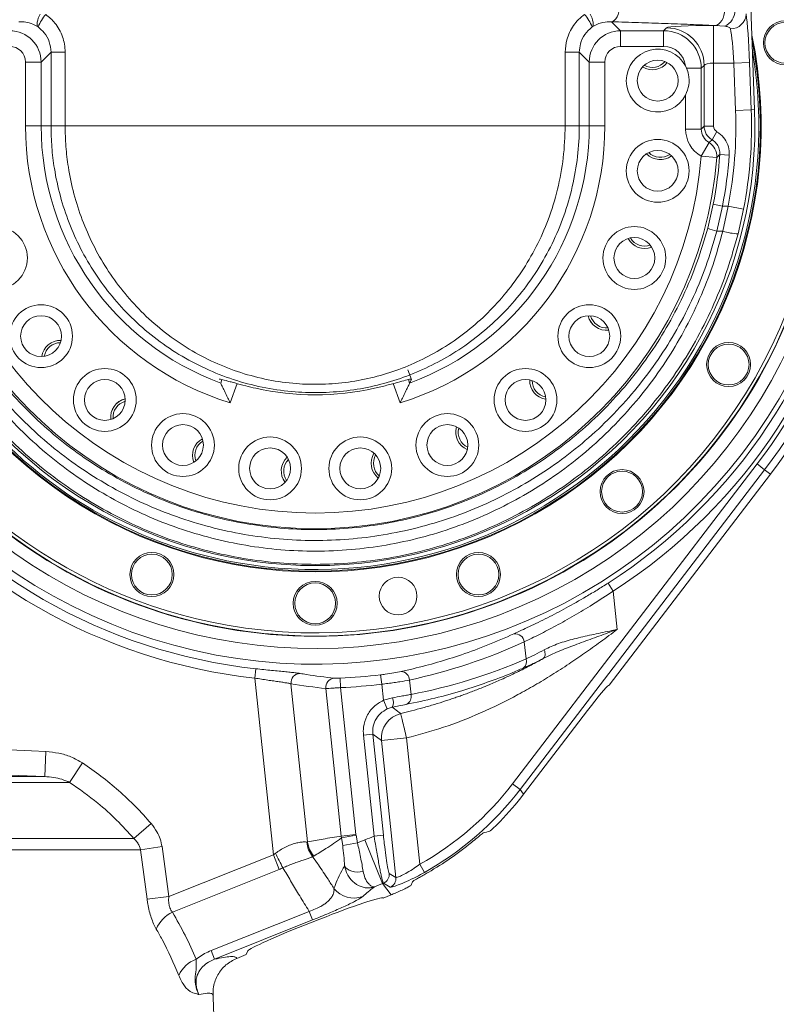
# Model space of a CAD drawing. Header units: millimetres. Extents: x 0 to 16820, y 0 to 11880.
# Tile 58 of 120: x 8075 to 8316, y 6860 to 7173. Entities that reach past the tile are written whole.
import ezdxf

# ---------------------------------------------------------------- set-up
doc = ezdxf.new("R2010")
doc.units = ezdxf.units.MM
doc.header["$LTSCALE"] = 20
doc.linetypes.add('PHANTOM', pattern=[12.7, 6.35, -1.27, 1.27, -1.27, 1.27, -1.27])
doc.styles.add('SLDTEXTSTYLE0', font='TXT', dxfattribs={"width": 0.605})
doc.dimstyles.new('SLDDIMSTYLE0', dxfattribs={"dimtxt": 140, "dimasz": 100, "dimexe": 0, "dimexo": 0.0625, "dimgap": 35, "dimtad": 1, "dimtoh": 1, "dimdec": 0, "dimrnd": 1e-09, "dimzin": 12, "dimdsep": 46, "dimtxsty": 'SLDTEXTSTYLE0', "dimsah": 1, "dimcen": 0.09, "dimadec": 0, "dimazin": 0, "dimtfac": 1, "dimtofl": 0, "dimtmove": 0, "dimatfit": 3, "dimfxl": 0, "dimfrac": 2, "dimtolj": 1, "dimtzin": 12, "dimarcsym": 0})
doc.dimstyles.new('SLDDIMSTYLE1', dxfattribs={"dimtxt": 140, "dimasz": 100, "dimexe": 0, "dimexo": 0.0625, "dimgap": 35, "dimtad": 1, "dimtoh": 1, "dimdec": 1, "dimrnd": 1e-09, "dimzin": 12, "dimdsep": 46, "dimtxsty": 'SLDTEXTSTYLE0', "dimsah": 1, "dimcen": 0.09, "dimadec": 0, "dimazin": 0, "dimtfac": 1, "dimtofl": 0, "dimtmove": 0, "dimatfit": 3, "dimfxl": 0, "dimfrac": 2, "dimtolj": 1, "dimtzin": 12, "dimarcsym": 0})

# ---------------------------------------------------------------- blocks, each defined once
blk = doc.blocks.new('*D12')
at = {"color": 7, "linetype": 'Continuous', "lineweight": 0}
for p, q in [((8169.5, 9516.47), (11047.1, 9516.47)), ((11017.1, 9516.47), (11017.1, 6644.47)), ((8318.2, 6644.47), (11047.1, 6644.47))]:
    blk.add_line(p, q, dxfattribs=at)
for points in [[(11017.1, 9516.47), (11002.1, 9416.47), (11032.1, 9416.47)], [(11017.1, 6644.47), (11032.1, 6744.47), (11002.1, 6744.47)]]:
    blk.add_solid(points, dxfattribs=at)
at = {"color": 7, "linetype": 'Continuous', "lineweight": 0, "insert": (10836.63, 7866.59), "char_height": 140, "attachment_point": 1, "rotation": 90, "style": 'SLDTEXTSTYLE0'}
blk.add_mtext('2872', dxfattribs=at)
blk = doc.blocks.new('*D14')
at = {"color": 7, "linetype": 'Continuous', "lineweight": 0}
for p, q in [((10546.5, 7139.47), (10546.5, 3974.47)), ((7994.5, 6320.77), (7994.5, 3974.47)), ((10546.5, 4004.47), (7994.5, 4004.47))]:
    blk.add_line(p, q, dxfattribs=at)
for points in [[(7994.5, 4004.47), (8094.5, 3989.47), (8094.5, 4019.47)], [(10546.5, 4004.47), (10446.5, 4019.47), (10446.5, 3989.47)]]:
    blk.add_solid(points, dxfattribs=at)
at = {"color": 7, "linetype": 'Continuous', "lineweight": 0, "insert": (9056.62, 4184.94), "char_height": 140, "attachment_point": 1, "style": 'SLDTEXTSTYLE0'}
blk.add_mtext('2552', dxfattribs=at)
blk = doc.blocks.new('*D17')
at = {"color": 7, "linetype": 'Continuous', "lineweight": 0}
for p, q in [((8674.68, 7139.47), (8674.68, 4374.47)), ((7994.5, 6320.77), (7994.5, 4374.47)), ((8674.68, 4404.47), (7994.5, 4404.47))]:
    blk.add_line(p, q, dxfattribs=at)
for points in [[(7994.5, 4404.47), (8094.5, 4389.47), (8094.5, 4419.47)], [(8674.68, 4404.47), (8574.68, 4419.47), (8574.68, 4389.47)]]:
    blk.add_solid(points, dxfattribs=at)
at = {"color": 7, "linetype": 'Continuous', "lineweight": 0, "insert": (8174.25, 4584.94), "char_height": 140, "attachment_point": 1, "style": 'SLDTEXTSTYLE0'}
blk.add_mtext('680', dxfattribs=at)

msp = doc.modelspace()

# ---------------------------------------------------------------- linework, layer by layer
at = {"color": 7, "linetype": 'Continuous', "lineweight": 0}
for p, q in [((8309.4, 7144.58), (8298.92, 7431.36)), ((8287.76, 7157.73), (8287.4, 7158.49)), ((8200.12, 7058.75), (8199.57, 7057.56)), ((8263.1, 6961.47), (8314.45, 7028.58)), ((8263.1, 6961.47), (8262.85, 6961.34)), ((8235.87, 6926.73), (8256.24, 6953.35)), ((8191.15, 6893.69), (8191.11, 6893.73)), ((8191.15, 6893.69), (8193.65, 6894.69)), ((8168.06, 6885.84), (8170.95, 6886.97)), ((8144.52, 6874.47), (8147.5, 6875.67)), ((8147.5, 6875.67), (8148.1, 6876.87))]:
    msp.add_line(p, q, dxfattribs=at)
at = {"color": 8, "linetype": 'Continuous', "lineweight": 0}
for p, q in [((8263.89, 7172.56), (8266.74, 7169.71)), ((8266.74, 7169.71), (8280.45, 7169.71)), ((8266.74, 7164.72), (8266.74, 7169.71)), ((8280.45, 7169.71), (8281.37, 7170.63)), ((8280.45, 7164.72), (8280.45, 7169.71)), ((8296.34, 7171.37), (8296.75, 7171.37)), ((8296.34, 7171.37), (8296.34, 7159.39)), ((8299.91, 7171.13), (8296.75, 7171.37)), ((8280.45, 7164.72), (8266.74, 7164.72)), ((8085.39, 7162.87), (8082.25, 7159.73)), ((8085.39, 7139.47), (8085.39, 7162.87)), ((8253.6, 7162.87), (8253.6, 7139.47)), ((8256.75, 7159.73), (8253.6, 7162.87)), ((8077.25, 7159.73), (8082.25, 7159.73)), ((8077.25, 7139.47), (8077.25, 7159.73)), ((8082.25, 7159.73), (8082.25, 7139.47)), ((8256.75, 7139.47), (8256.75, 7159.73)), ((8261.74, 7159.73), (8256.75, 7159.73)), ((8261.74, 7159.73), (8261.74, 7139.47)), ((8287.76, 7157.73), (8292.44, 7157.73)), ((8293.35, 7158.64), (8292.44, 7157.73)), ((8292.44, 7157.73), (8292.44, 7138.4)), ((8293.35, 7139.31), (8293.35, 7158.64)), ((8302.8, 7159.39), (8296.34, 7159.39)), ((8296.34, 7159.39), (8296.34, 7139.31)), ((8302.8, 7159.39), (8307.79, 7159.57)), ((8303.35, 7144.36), (8302.8, 7159.39)), ((8307.79, 7159.57), (8308.34, 7144.54)), ((8287.44, 7138.4), (8287.44, 7149.24)), ((8303.35, 7144.36), (8308.34, 7144.54)), ((8308.34, 7144.54), (8309.4, 7144.58)), ((8077.25, 7139.47), (8082.25, 7139.47)), ((8085.39, 7139.47), (8082.25, 7139.47)), ((8253.6, 7139.47), (8256.75, 7139.47)), ((8261.74, 7139.47), (8256.75, 7139.47)), ((8287.44, 7138.4), (8292.44, 7138.4)), ((8292.44, 7138.4), (8293.35, 7139.31)), ((8293.35, 7139.31), (8296.34, 7139.31)), ((8295.85, 7134.99), (8297.34, 7137.58)), ((8292.37, 7129.78), (8294.9, 7134.09)), ((8292.37, 7129.78), (8297.35, 7129.39)), ((8298.33, 7130.3), (8301.32, 7130.09)), ((8294.47, 7106.91), (8296.22, 7114.49)), ((8296.22, 7114.49), (8299.16, 7113.91)), ((8299.16, 7113.91), (8297.37, 7105.91)), ((8299.16, 7113.91), (8300.98, 7113.91)), ((8299.29, 7105.91), (8300.98, 7113.91)), ((8300.98, 7113.91), (8305.88, 7112.95)), ((8305.88, 7112.95), (8304.13, 7105.08)), ((8299.29, 7105.91), (8297.37, 7105.91)), ((8200.12, 7058.75), (8199.02, 7061.77)), ((8139.42, 7057.56), (8139.83, 7058.68)), ((8144.67, 7057.39), (8142.45, 7051.28)), ((8196.55, 7051.28), (8194.32, 7057.39)), ((8199.17, 7058.67), (8199.57, 7057.56)), ((8232.35, 6930.05), (8310.21, 7031.82)), ((8312.59, 7030), (8310.21, 7031.82)), ((8312.59, 7030), (8234.73, 6928.23)), ((8312.59, 7030), (8314.45, 7028.58)), ((8262.76, 6993.9), (8264.38, 6991.38)), ((8264.38, 6991.38), (8265.66, 6979.17)), ((8236.64, 6969.79), (8236.07, 6975.21)), ((8150.28, 6963.67), (8150.6, 6966.64)), ((8156.19, 6907.47), (8150.28, 6963.67)), ((8177.43, 6963.65), (8177.57, 6960.65)), ((8190.33, 6964.7), (8190.68, 6961.73)), ((8199.55, 6963.04), (8200.03, 6958.47)), ((8161.8, 6961.87), (8167.1, 6911.53)), ((8177.82, 6913.36), (8172.88, 6960.35)), ((8177.57, 6960.65), (8182.49, 6913.85)), ((8191.22, 6956.62), (8190.68, 6961.73)), ((8191.22, 6956.62), (8194.15, 6957.41)), ((8191.22, 6956.62), (8192.47, 6953.89)), ((8184.86, 6945.48), (8187.84, 6945.79)), ((8188.24, 6913.39), (8184.86, 6945.48)), ((8187.84, 6945.79), (8191.22, 6913.71)), ((8190.64, 6943.79), (8187.84, 6945.79)), ((8198.58, 6944.63), (8190.64, 6943.79)), ((8198.58, 6944.63), (8202.81, 6904.43)), ((8195.22, 6900.22), (8190.64, 6943.79)), ((8083.79, 6940.29), (8083.4, 6932.31)), ((8095.43, 6936.66), (8091.32, 6930.49)), ((7905.59, 6932.31), (8083.4, 6932.31)), ((8091.32, 6930.49), (7897.68, 6930.49)), ((8234.73, 6928.23), (8232.35, 6930.05)), ((8234.73, 6928.23), (8235.87, 6926.73)), ((8117.28, 6917.4), (8111.76, 6912.66)), ((8019.37, 6912.66), (8111.76, 6912.66)), ((8182.49, 6913.85), (8177.82, 6913.36)), ((8177.9, 6912.79), (8177.82, 6913.36)), ((8182.52, 6913.64), (8177.9, 6912.79)), ((8178.26, 6910.37), (8177.9, 6912.79)), ((8182.49, 6913.85), (8182.52, 6913.64)), ((8182.52, 6913.64), (8182.96, 6911.22)), ((8188.24, 6913.39), (8191.22, 6913.71)), ((8120.74, 6910.03), (8113.9, 6908.97)), ((8120.74, 6910.03), (8122.9, 6894.15)), ((8166.83, 6911.51), (8167.1, 6911.53)), ((8182.96, 6911.22), (8178.26, 6910.37)), ((8182.96, 6911.22), (8185.36, 6912.18)), ((8185.36, 6912.18), (8190.93, 6898.27)), ((8113.9, 6908.97), (8020.4, 6908.97)), ((8116, 6893.33), (8113.9, 6908.97)), ((8122.9, 6894.15), (8156.19, 6907.47)), ((8156.19, 6907.47), (8158.06, 6902.78)), ((8169.05, 6907.03), (8168.7, 6906.9)), ((8204.28, 6901.82), (8202.81, 6904.43)), ((8158.06, 6902.78), (8124.05, 6889.18)), ((8190.93, 6898.27), (8188.36, 6897.25)), ((8193.65, 6894.69), (8190.93, 6898.27)), ((8122.9, 6894.15), (8116, 6893.33)), ((8136.4, 6876.96), (8167.59, 6889.44)), ((8167.59, 6889.44), (8168.68, 6886.71)), ((8168.68, 6886.71), (8137.49, 6874.23)), ((8136.4, 6876.96), (8137.49, 6874.23))]:
    msp.add_line(p, q, dxfattribs=at)
at = {"color": 8, "linetype": 'Continuous', "lineweight": 0, "flags": 128}
for points in [[(8263.89, 7172.56), (8264.37, 7172.7), (8264.83, 7173.01), (8265.25, 7173.49), (8265.63, 7174.12), (8265.94, 7174.88), (8266.17, 7175.73), (8266.32, 7176.65), (8266.39, 7177.61)], [(8296.75, 7171.37), (8297.36, 7171.5), (8297.94, 7171.82), (8298.48, 7172.3), (8298.96, 7172.93), (8299.35, 7173.69), (8299.65, 7174.55), (8299.84, 7175.48), (8299.92, 7176.44)], [(8081.95, 7174.95), (8081.62, 7174.3), (8081.35, 7173.65), (8081.15, 7173.04), (8081.03, 7172.47), (8080.98, 7171.96), (8081.01, 7171.52), (8081.12, 7171.16), (8081.3, 7170.89)], [(8257.69, 7170.89), (8257.88, 7171.16), (8257.98, 7171.52), (8258.01, 7171.96), (8257.97, 7172.47), (8257.84, 7173.04), (8257.64, 7173.65), (8257.38, 7174.3), (8257.05, 7174.95)], [(8089.88, 7162.88), (8089.01, 7162.88), (8088.19, 7162.88), (8087.43, 7162.88), (8086.77, 7162.88), (8086.21, 7162.88), (8085.79, 7162.88), (8085.52, 7162.88), (8085.39, 7162.87)], [(8089.88, 7162.88), (8089.89, 7152.88), (8089.89, 7139.47)], [(8249.11, 7139.47), (8249.11, 7149.47), (8249.11, 7162.88)], [(8253.6, 7162.87), (8253.48, 7162.88), (8253.2, 7162.88), (8252.78, 7162.88), (8252.23, 7162.88), (8251.57, 7162.88), (8250.81, 7162.88), (8249.98, 7162.88), (8249.11, 7162.88)], [(8294.9, 7134.09), (8295.19, 7134.36), (8295.85, 7134.99)], [(8184.79, 6902.08), (8183.85, 6901.97), (8182.9, 6901.96), (8181.98, 6902.07), (8181.12, 6902.27), (8180.35, 6902.57), (8179.71, 6902.95), (8179.2, 6903.41), (8178.85, 6903.92)]]:
    msp.add_lwpolyline(points, dxfattribs=at)
at = {"color": 7, "linetype": 'Continuous', "lineweight": 0}
for centre, radius in [((8319.19, 7165.86), 7), ((8319.19, 7165.86), 6.5), ((8278.56, 7153.82), 6.5), ((8278.56, 7125.11), 10), ((8278.56, 7125.11), 6.5), ((8067.87, 7097.37), 10), ((8271.12, 7097.37), 10), ((8271.12, 7097.37), 6.5), ((8082.23, 7072.5), 10), ((8256.77, 7072.5), 10), ((8082.23, 7072.5), 6.5), ((8256.77, 7072.5), 6.5), ((8301.13, 7063.47), 7), ((8301.13, 7063.47), 6.5), ((8102.53, 7052.2), 10), ((8236.46, 7052.2), 10), ((8102.53, 7052.2), 6.5), ((8236.46, 7052.2), 6.5), ((8127.4, 7037.84), 10), ((8211.59, 7037.84), 10), ((8127.4, 7037.84), 6.5), ((8211.59, 7037.84), 6.5), ((8155.14, 7030.41), 10), ((8183.86, 7030.41), 10), ((8155.14, 7030.41), 6.5), ((8183.86, 7030.41), 6.5), ((8267.2, 7023.03), 7), ((8267.2, 7023.03), 6.5), ((8117.51, 6996.63), 7), ((8221.48, 6996.63), 7), ((8117.51, 6996.63), 6.5), ((8221.48, 6996.63), 6.5), ((8169.5, 6987.47), 7), ((8169.5, 6987.47), 6.5), ((8195.89, 6989.78), 6)]:
    msp.add_circle(centre, radius, dxfattribs=at)
at = {"color": 7, "linetype": 'Continuous', "lineweight": 30}
for centre, radius, start, end in [((8169.5, 7139.47), 2377, 300, 180), ((8169.5, 7139.47), 505.19, 200.1488, 80.1488), ((8717, 6191.17), 1282, 142.84568, 300)]:
    msp.add_arc(centre, radius, start, end, dxfattribs=at)
at = {"color": 7, "linetype": 'PHANTOM', "lineweight": 30}
msp.add_arc((8169.5, 7139.47), 1568.22, 354.08007, 125.91993, dxfattribs=at)
at = {"color": 7, "linetype": 'Continuous', "lineweight": 0}
for centre, radius, start, end in [((8169.5, 7139.47), 182.5, 322.5832, 41.9972), ((8169.5, 7139.47), 162.5, 147.3963, 32.6037), ((8169.5, 7139.47), 162.4, 147.4562, 260), ((8169.5, 7139.47), 162.4, 260, 32.5438), ((8169.5, 7139.47), 161.4, 148.0656, 260), ((8169.5, 7139.47), 161.4, 260, 31.9344), ((8169.5, 7139.47), 142, 168.2789, 11.7211), ((8169.5, 7139.47), 141.75, 168.8941, 11.1059), ((8169.5, 7139.47), 141.25, 170.2784, 260), ((8169.5, 7139.47), 141.25, 260, 9.7216), ((8278.56, 7153.82), 10, 27.8119, 332.6984), ((8276.89, 7163.27), 6, 238.1947, 321.8053), ((8276.89, 7163.27), 5.25, 240.1893, 319.8107), ((8169.5, 7139.47), 140, 177.9065, 2.0935), ((8279.39, 7134.67), 6, 223.1947, 306.8053), ((8279.39, 7134.67), 5.25, 225.1893, 304.8107), ((8274.41, 7106.39), 5.25, 210.1893, 289.8107), ((8274.41, 7106.39), 6, 208.1947, 291.8053), ((8262.27, 7080.36), 6, 192.9781, 276.8053), ((8262.27, 7080.36), 6, 193.1629, 276.8053), ((8262.27, 7080.36), 5.25, 195.1893, 274.8107), ((8088.4, 7065.15), 6, 88.3927, 171.8053), ((8088.4, 7065.15), 5.25, 89.7641, 169.8107), ((8243.81, 7058.37), 6, 178.3927, 261.8053), ((8243.81, 7058.37), 5.25, 179.7641, 259.8107), ((8169.5, 7139.47), 85.67, 257.2501, 282.7499), ((8110.39, 7046.69), 6, 102.9781, 186.8053), ((8110.39, 7046.69), 6, 103.3345, 186.8053), ((8110.39, 7046.69), 5.25, 105.1893, 184.8107), ((8220.29, 7041.89), 6, 163.1947, 246.8053), ((8220.29, 7041.89), 5.25, 165.1893, 244.8107), ((8136.42, 7034.56), 6, 118.1947, 201.8053), ((8136.42, 7034.56), 5.25, 120.1893, 199.8107), ((8193.31, 7032.07), 6, 148.1947, 231.8053), ((8193.31, 7032.07), 5.25, 150.1893, 229.8107), ((8164.7, 7029.57), 6, 133.1947, 216.8053), ((8164.7, 7029.57), 5.25, 135.1893, 214.8107), ((7610.23, 6839.47), 527.27, 0, 2.5345)]:
    msp.add_arc(centre, radius, start, end, dxfattribs=at)
at = {"color": 8, "linetype": 'Continuous', "lineweight": 0}
for centre, radius, start, end in [((8169.5, 7139.47), 180.16, 322.5832, 41.0987), ((8169.5, 7139.47), 175.88, 302.6485, 39.3428), ((8169.5, 7139.47), 177.16, 322.5832, 39.8865), ((8169.5, 7139.47), 172.88, 302.6485, 38.0167), ((8169.5, 7139.47), 171.37, 180, 37.3113), ((8169.5, 7139.47), 166.37, 145.2037, 0), ((8169.5, 7139.47), 166.37, 0, 34.7963), ((8297.71, 7176.1), 5.43, 293.9058, 359.972), ((8095.67, 7165.01), 15.53, 140.3743, 157.7592), ((8243.32, 7165.01), 15.53, 22.2408, 39.6257), ((8301.79, 7175.22), 4.93, 269.2145, 357.6896), ((8281.33, 7158.61), 12.02, 0.1822, 89.8178), ((8169.5, 7139.47), 133.94, 348.9996, 2.0935), ((8169.5, 7139.47), 138.94, 348.9996, 2.0935), ((8169.5, 7139.47), 92.24, 180, 252.9484), ((8169.5, 7139.47), 87.25, 180, 249.8369), ((8169.5, 7139.47), 92.24, 287.0516, 0), ((8169.5, 7139.47), 87.25, 290.1631, 0), ((8292.35, 7129.77), 5.01, 355.688, 59.519), ((8169.5, 7139.47), 128.25, 184.5054, 355.4946), ((8169.5, 7139.47), 123.26, 184.5054, 355.4946), ((8169.5, 7139.47), 129.16, 348.8488, 355.9319), ((8169.5, 7139.47), 132.16, 348.8488, 355.9319), ((8299.58, 7117.08), 11.38, 243.3178, 258.7923), ((8304.75, 7123.07), 18.01, 252.3603, 268.031), ((8169.5, 7139.47), 173.85, 216.4999, 263.7608), ((8169.5, 7139.47), 176.85, 216.4999, 263.7608), ((8233.12, 6974.8), 2.98, 7.8201, 96.9515), ((8234.24, 6968.92), 2.55, 306.7468, 19.7497), ((8196.7, 6962.92), 2.85, 2.4901, 86.8032), ((8164.78, 6962.17), 2.99, 91.7926, 185.6784), ((8175.84, 6960.67), 2.99, 95.1587, 186.0685), ((8169.5, 7139.47), 176, 272.5844, 276.7973), ((8169.5, 7139.47), 179, 272.5844, 276.7973), ((8190.51, 6956.02), 3.89, 335.6238, 20.9928), ((8197.38, 6957.8), 2.73, 294.9451, 14.1347), ((8198.61, 6944.61), 8.01, 103.4948, 185.8432), ((7994.5, 5110.97), 1831.51, 87.2054, 91.85075), ((7994.5, 5110.97), 1823.51, 87.2054, 92.7946), ((8175.15, 6912.19), 8.35, 184.7093, 219.3728), ((8175.46, 6912.49), 8.42, 186.5674, 220.3914), ((8258.69, 6956.92), 112.99, 205.6924, 208.3298), ((8190.11, 6901.18), 3, 292.1271, 5.8692), ((8192.23, 6899.91), 3, 292.689, 5.8702), ((8181.8, 6901.66), 8, 217.8071, 291.1526), ((8128.56, 6879.69), 10.5, 115.3923, 156.8395), ((8134.79, 6865.25), 9.5, 109.5644, 156.2904)]:
    msp.add_arc(centre, radius, start, end, dxfattribs=at)
for centre, major_axis, ratio, start_param, end_param in [((8306.9, 7159.57), (-0.62, 17), 0.052373, 4.710469, 5.851266), ((8072.25, 7159.71), (7.07, 7.07), 0.999996, 5.499157, 7.067214), ((8266.75, 7159.71), (7.07, -7.07), 0.999996, 2.357564, 3.925621), ((8280.43, 7157.71), (8.49, 8.49), 0.99954, 5.499157, 7.067214), ((8296.34, 7170.59), (15, 0), 0.052408, 1.570796, 3.089233), ((8301.91, 7159.39), (-0.62, 12), 0.074094, 4.708531, 5.849327), ((8072.25, 7159.71), (3.55, 3.55), 0.997265, 5.499157, 7.067214), ((8266.75, 7159.71), (-3.55, 3.55), 0.997265, 5.499157, 7.067214), ((8280.43, 7157.71), (-4.96, -4.96), 0.997265, 2.466046, 3.925621), ((8296.34, 7158.6), (3, 0), 0.262039, 1.570796, 3.089233), ((8297.46, 7138.42), (-7.09, -7.09), 0.997265, 5.499157, 6.53739), ((8297.46, 7138.42), (3.56, 3.56), 0.991846, 2.357564, 3.395797), ((8298.35, 7139.32), (-3.54, 3.54), 0.999456, 0.786768, 1.832933), ((8298.35, 7139.32), (-1.42, -1.42), 0.997265, 5.499157, 6.545321), ((8161.21, 7138.6), (179.01, 18.82), 0.998275, 4.822472, 5.036785), ((8167.98, 7126.62), (170.53, 17.92), 0.998275, 4.795851, 5.019839), ((8193.12, 7141.95), (183.55, 19.29), 0.989579, 4.438216, 4.498815), ((8155.25, 6989.13), (58.72, -77.39), 0.998526, 6.145462, 6.551429), ((8155.25, 6989.13), (-60.53, 79.77), 0.998614, 3.00387, 3.409837), ((8153.69, 6991.19), (51.46, -67.81), 0.998526, 6.014941, 6.051627), ((8153.51, 6932.9), (0.47, 26.35), 0.441883, 3.413838, 3.475221), ((8155.39, 6928.22), (6.14, 26.23), 0.705023, 3.599789, 3.661173), ((8120.29, 7039.44), (223.82, -181.54), 0.245144, 5.233374, 5.243195), ((8153.69, 6991.19), (-60.51, 79.74), 0.998967, 2.873348, 2.876749), ((8117.31, 7039.13), (226.6, -182.19), 0.251823, 5.237634, 5.247455)]:
    msp.add_ellipse(centre, major_axis=major_axis, ratio=ratio, start_param=start_param, end_param=end_param, dxfattribs=at)
at = {"color": 7, "linetype": 'Continuous', "lineweight": 0}
for centre, major_axis, ratio, start_param, end_param in [((8256.76, 6953.35), (6.13, 8), 0.041582, 0.084248, 1.602684), ((8156.39, 6987.64), (60.54, -79.78), 0.998526, 0.153158, 0.268244), ((8186.85, 6947.49), (108.22, 20.03), 0.36909, 4.983782, 5.004734), ((8155.6, 6988.68), (60.54, -79.78), 0.998526, 6.155673, 6.323238), ((8177.46, 6959.87), (31.57, 118.19), 0.344795, 4.253738, 4.264578), ((8171.03, 6885.82), (20.1, 7.9), 0.050749, 0.016463, 1.554458), ((8156.39, 6987.64), (60.54, -79.78), 0.998526, 6.014941, 6.029771), ((8167.99, 6884.63), (19.9, 7.83), 0.051242, 1.547044, 3.08504)]:
    msp.add_ellipse(centre, major_axis=major_axis, ratio=ratio, start_param=start_param, end_param=end_param, dxfattribs=at)
at = {"color": 8, "linetype": 'Continuous', "lineweight": 0}
for points, knots in [([(8081.3, 7170.89), (8080.73, 7171.22), (8079.46, 7171.95), (8077.35, 7172.53), (8075.86, 7172.55), (8075.11, 7172.56)], [0, 0, 0, 0, 0.290204, 0.639659, 1, 1, 1, 1]), ([(8083.71, 7174.91), (8084.75, 7174.04), (8086.41, 7172.64), (8088.08, 7170.11), (8089.1, 7167.84), (8089.76, 7165.39), (8089.84, 7163.73), (8089.88, 7162.88)], [0, 0, 0, 0, 0.2877993, 0.4634223, 0.6441616, 0.8195094, 1, 1, 1, 1]), ([(8249.11, 7162.88), (8249.21, 7164.22), (8249.38, 7166.38), (8250.46, 7169.2), (8251.71, 7171.37), (8253.31, 7173.34), (8254.62, 7174.38), (8255.28, 7174.91)], [0, 0, 0, 0, 0.284136, 0.460346, 0.641759, 0.818324, 1, 1, 1, 1]), ([(8263.89, 7172.56), (8262.97, 7172.54), (8261.46, 7172.5), (8259.37, 7171.86), (8258.26, 7171.21), (8257.69, 7170.89)], [0, 0, 0, 0, 0.438154, 0.71572, 1, 1, 1, 1]), ([(8296.75, 7171.37), (8294.16, 7171.48), (8288.97, 7171.7), (8280.85, 7172), (8272.52, 7172.29), (8266.77, 7172.47), (8263.89, 7172.56)], [0, 0, 0, 0, 0.249169, 0.498338, 0.749169, 1, 1, 1, 1]), ([(8085.39, 7162.87), (8085.28, 7163.98), (8085.06, 7166.2), (8083.5, 7169.01), (8081.98, 7170.31), (8081.3, 7170.89)], [0, 0, 0, 0, 0.355583, 0.711272, 1, 1, 1, 1]), ([(8257.69, 7170.89), (8256.86, 7170.15), (8255.2, 7168.68), (8253.83, 7165.76), (8253.67, 7163.76), (8253.6, 7162.87)], [0, 0, 0, 0, 0.358027, 0.714968, 1, 1, 1, 1]), ([(8301.72, 7170.3), (8301.66, 7170.43), (8301.58, 7170.6), (8301.16, 7170.87), (8300.63, 7171.03), (8300.07, 7171.11), (8299.91, 7171.13)], [0, 0, 0, 0, 0.3066167, 0.3937473, 0.8278735, 1, 1, 1, 1]), ([(8253.6, 7139.47), (8253.59, 7138.6), (8253.55, 7134.5), (8252.88, 7127.18), (8250.97, 7117.69), (8247.99, 7108.46), (8243.97, 7099.64), (8238.99, 7091.32), (8233.24, 7083.8), (8226.85, 7077.14), (8219.94, 7071.32), (8212.55, 7066.32), (8204.76, 7062.2), (8196.68, 7058.93), (8188.26, 7056.5), (8179.59, 7054.99), (8170.79, 7054.39), (8161.73, 7054.71), (8152.54, 7056.1), (8143.37, 7058.55), (8134.48, 7062.04), (8126.03, 7066.55), (8118.1, 7072.02), (8110.97, 7078.23), (8104.7, 7085.08), (8099.29, 7092.43), (8094.71, 7100.27), (8091.02, 7108.51), (8088.22, 7117.04), (8086.48, 7125.13), (8085.55, 7132.63), (8085.45, 7137.19), (8085.39, 7139.47)], [0, 0, 0, 0, 0.009742, 0.045878, 0.082146, 0.118289, 0.154874, 0.191584, 0.228178, 0.262412, 0.296741, 0.330971, 0.363748, 0.396615, 0.429381, 0.462249, 0.495222, 0.528087, 0.563604, 0.599255, 0.634785, 0.671226, 0.707791, 0.744242, 0.77881, 0.813475, 0.848038, 0.881657, 0.915371, 0.948982, 0.974491, 1, 1, 1, 1]), ([(8089.89, 7139.47), (8089.94, 7137.26), (8090.04, 7132.85), (8090.92, 7125.58), (8092.56, 7117.75), (8095.21, 7109.49), (8098.69, 7101.51), (8103.02, 7093.92), (8108.14, 7086.79), (8114.07, 7080.16), (8120.81, 7074.14), (8128.31, 7068.84), (8136.32, 7064.46), (8144.73, 7061.08), (8153.42, 7058.69), (8162.13, 7057.35), (8170.72, 7057.03), (8179.07, 7057.62), (8187.28, 7059.09), (8195.26, 7061.44), (8202.91, 7064.61), (8210.29, 7068.61), (8217.28, 7073.45), (8223.82, 7079.1), (8229.86, 7085.55), (8235.3, 7092.84), (8240.01, 7100.9), (8243.93, 7109.69), (8246.83, 7119.19), (8248.74, 7129.24), (8248.98, 7136.06), (8249.11, 7139.47)], [0, 0, 0, 0, 0.025759, 0.051519, 0.085413, 0.119408, 0.153309, 0.188014, 0.22282, 0.257528, 0.293873, 0.330332, 0.366662, 0.401833, 0.437126, 0.472278, 0.504737, 0.537311, 0.569774, 0.602279, 0.634888, 0.667408, 0.701611, 0.735915, 0.770126, 0.806926, 0.843841, 0.880634, 0.920373, 0.960271, 1, 1, 1, 1]), ([(8298.33, 7130.3), (8298.32, 7130.87), (8298.29, 7132), (8297.54, 7133.55), (8296.63, 7134.51), (8296, 7134.89), (8295.85, 7134.99)], [0, 0, 0, 0, 0.301928, 0.603526, 0.904533, 1, 1, 1, 1]), ([(8297.34, 7137.58), (8297.59, 7137.43), (8298.59, 7136.81), (8300.04, 7135.28), (8301.25, 7132.8), (8301.3, 7130.99), (8301.32, 7130.09)], [0, 0, 0, 0, 0.095497, 0.396684, 0.698353, 1, 1, 1, 1]), ([(8298.33, 7130.3), (8298.16, 7130.14), (8297.83, 7129.83), (8297.5, 7129.53), (8297.35, 7129.39)], [0, 0, 0, 0, 0.542203, 1, 1, 1, 1]), ([(8044.52, 7106.91), (8045.54, 7103.42), (8047.58, 7096.44), (8051.75, 7086.34), (8056.68, 7076.61), (8062.42, 7067.34), (8068.94, 7058.61), (8076.17, 7050.44), (8084.06, 7042.91), (8092.56, 7036.06), (8101.63, 7029.96), (8111.2, 7024.63), (8121.19, 7020.12), (8131.49, 7016.47), (8142.06, 7013.72), (8152.81, 7011.87), (8163.68, 7010.92), (8174.55, 7010.88), (8185.36, 7011.76), (8196.03, 7013.54), (8206.52, 7016.19), (8216.75, 7019.69), (8226.63, 7024.05), (8236.12, 7029.22), (8245.15, 7035.14), (8253.67, 7041.81), (8261.61, 7049.2), (8268.93, 7057.25), (8275.55, 7065.89), (8281.54, 7075.22), (8286.76, 7085.23), (8291.23, 7095.86), (8293.39, 7103.23), (8294.47, 7106.91)], [0, 0, 0, 0, 0.032144, 0.064404, 0.096665, 0.12881, 0.16095, 0.193203, 0.225456, 0.257595, 0.289806, 0.322133, 0.354459, 0.386669, 0.418678, 0.450804, 0.482929, 0.514937, 0.546693, 0.578561, 0.610431, 0.642187, 0.673975, 0.705875, 0.737776, 0.769565, 0.801627, 0.833803, 0.865978, 0.898041, 0.932005, 0.966036, 1, 1, 1, 1]), ([(8304.13, 7105.08), (8303.08, 7101.29), (8300.97, 7093.71), (8296.6, 7082.73), (8291.41, 7072.14), (8285.33, 7062.03), (8278.41, 7052.49), (8270.7, 7043.56), (8262.27, 7035.3), (8253.18, 7027.79), (8243.47, 7021.09), (8233.22, 7015.23), (8222.51, 7010.25), (8211.46, 7006.21), (8200.14, 7003.15), (8188.63, 7001.05), (8176.98, 6999.92), (8165.34, 6999.77), (8153.77, 7000.62), (8142.35, 7002.41), (8131.12, 7005.14), (8120.16, 7008.78), (8109.57, 7013.34), (8099.37, 7018.77), (8089.66, 7025.01), (8080.48, 7032.04), (8071.89, 7039.86), (8063.95, 7048.41), (8056.75, 7057.59), (8049.97, 7067.88), (8043.88, 7079.34), (8038.57, 7091.94), (8036.1, 7100.7), (8034.87, 7105.08)], [0, 0, 0, 0, 0.032013, 0.06414, 0.096268, 0.128281, 0.160292, 0.192418, 0.224542, 0.256552, 0.288529, 0.320623, 0.352716, 0.384691, 0.416307, 0.448038, 0.479769, 0.511384, 0.54263, 0.573988, 0.605346, 0.636594, 0.667862, 0.69924, 0.730618, 0.761889, 0.79354, 0.825301, 0.857063, 0.888715, 0.925781, 0.962935, 1, 1, 1, 1]), ([(8039.7, 7105.91), (8040.89, 7101.68), (8043.27, 7093.2), (8048.38, 7081.01), (8054.25, 7069.91), (8060.79, 7059.96), (8067.73, 7051.07), (8075.39, 7042.8), (8083.66, 7035.22), (8092.52, 7028.41), (8101.88, 7022.37), (8111.71, 7017.12), (8121.93, 7012.7), (8132.49, 7009.18), (8143.32, 7006.54), (8154.33, 7004.79), (8165.49, 7003.97), (8176.72, 7004.12), (8187.95, 7005.22), (8199.05, 7007.25), (8209.96, 7010.21), (8220.61, 7014.12), (8230.94, 7018.95), (8240.83, 7024.62), (8250.19, 7031.1), (8258.95, 7038.38), (8267.08, 7046.38), (8274.51, 7055.02), (8281.18, 7064.25), (8287.04, 7074.03), (8292.04, 7084.29), (8296.25, 7094.92), (8298.28, 7102.25), (8299.29, 7105.91)], [0, 0, 0, 0, 0.037128, 0.074344, 0.111471, 0.143146, 0.174932, 0.206716, 0.238389, 0.269642, 0.301004, 0.332364, 0.363615, 0.394815, 0.426127, 0.457438, 0.488636, 0.5202, 0.55188, 0.583562, 0.615127, 0.647077, 0.679146, 0.711217, 0.74317, 0.775197, 0.807339, 0.839482, 0.871511, 0.903576, 0.935756, 0.967935, 1, 1, 1, 1]), ([(8297.37, 7105.91), (8296.27, 7102.14), (8294.06, 7094.58), (8289.48, 7083.69), (8284.14, 7073.41), (8278.02, 7063.84), (8271.24, 7054.99), (8263.76, 7046.72), (8255.64, 7039.14), (8246.92, 7032.31), (8237.68, 7026.23), (8227.96, 7020.92), (8217.85, 7016.45), (8207.39, 7012.86), (8196.65, 7010.14), (8185.73, 7008.32), (8174.67, 7007.41), (8163.54, 7007.45), (8152.42, 7008.43), (8141.42, 7010.33), (8130.6, 7013.15), (8120.06, 7016.89), (8109.84, 7021.52), (8100.04, 7026.99), (8090.77, 7033.24), (8082.07, 7040.27), (8074, 7048), (8066.6, 7056.38), (8059.93, 7065.34), (8054.06, 7074.84), (8049.02, 7084.82), (8044.75, 7095.18), (8042.67, 7102.34), (8041.63, 7105.91)], [0, 0, 0, 0, 0.033995, 0.068058, 0.102054, 0.134127, 0.166313, 0.1985, 0.230572, 0.262352, 0.294244, 0.326134, 0.357912, 0.389647, 0.421494, 0.453341, 0.485074, 0.517059, 0.549161, 0.581263, 0.613249, 0.645445, 0.677758, 0.710072, 0.742269, 0.774414, 0.806673, 0.838933, 0.871079, 0.903252, 0.93554, 0.967828, 1, 1, 1, 1]), ([(8232.76, 6977.76), (8234.35, 6978.5), (8237.6, 6980), (8243.31, 6982.79), (8249.43, 6985.99), (8254.81, 6989.02), (8259.28, 6991.7), (8261.6, 6993.16), (8262.76, 6993.9)], [0, 0, 0, 0, 0.193685, 0.393232, 0.585921, 0.783837, 0.891535, 1, 1, 1, 1]), ([(8264.38, 6991.38), (8262.19, 6989.92), (8258.05, 6987.16), (8251.88, 6983.48), (8246.16, 6980.29), (8240.71, 6977.47), (8237.64, 6975.97), (8236.07, 6975.21)], [0, 0, 0, 0, 0.217749, 0.411099, 0.60937, 0.801832, 1, 1, 1, 1]), ([(8265.66, 6979.17), (8263.91, 6977.85), (8260.48, 6975.26), (8255.36, 6971.6), (8250.19, 6968.08), (8244.91, 6964.68), (8239.5, 6961.42), (8232.01, 6957.24), (8222.39, 6952.54), (8210.54, 6947.83), (8202.52, 6945.68), (8198.58, 6944.63)], [0, 0, 0, 0, 0.086806, 0.169541, 0.248244, 0.333957, 0.417102, 0.497759, 0.672444, 0.839438, 1, 1, 1, 1]), ([(8265.66, 6979.17), (8265.65, 6979.17), (8265.51, 6979.12), (8264.74, 6978.83), (8262.11, 6977.84), (8257.71, 6976.25), (8252.21, 6974.24), (8246.95, 6972.2), (8243.68, 6970.71), (8242.12, 6969.89), (8242.12, 6969.89)], [0, 0, 0, 0, 0.002155, 0.016521, 0.094113, 0.324889, 0.555645, 0.77789, 0.999998, 1, 1, 1, 1]), ([(8242.44, 6972.7), (8243.91, 6973.39), (8246.84, 6974.76), (8251.99, 6976.19), (8257.5, 6977.46), (8262.13, 6978.41), (8264.86, 6979), (8265.65, 6979.17), (8265.66, 6979.17)], [0, 0, 0, 0, 0.22276, 0.445786, 0.675825, 0.905894, 0.998194, 1, 1, 1, 1]), ([(8196.86, 6965.76), (8198.15, 6966.06), (8202.02, 6966.93), (8208.44, 6968.65), (8216.36, 6971.15), (8224.49, 6974.12), (8230, 6976.55), (8232.76, 6977.76)], [0, 0, 0, 0, 0.105859, 0.317594, 0.529523, 0.764619, 1, 1, 1, 1]), ([(8236.64, 6969.79), (8237.55, 6970.21), (8239.37, 6971.07), (8241.41, 6972.15), (8242.44, 6972.7)], [0, 0, 0, 0, 0.496929, 1, 1, 1, 1]), ([(8242.44, 6972.7), (8242.53, 6972.4), (8242.71, 6971.8), (8242.72, 6970.97), (8242.54, 6970.28), (8242.26, 6970.02), (8242.12, 6969.89)], [0, 0, 0, 0, 0.25, 0.5, 0.75, 1, 1, 1, 1]), ([(8196.74, 6952.4), (8197.9, 6952.68), (8200.26, 6953.26), (8203.85, 6954.23), (8207.46, 6955.28), (8210.36, 6956.19), (8212.54, 6956.91), (8214.06, 6957.43), (8215.63, 6957.98), (8217.24, 6958.56), (8218.9, 6959.17), (8220.59, 6959.82), (8222.6, 6960.61), (8225.3, 6961.72), (8229.09, 6963.36), (8233.55, 6965.43), (8238.03, 6967.67), (8240.84, 6969.2), (8242.12, 6969.89)], [0, 0, 0, 0, 0.073043, 0.149168, 0.228382, 0.304349, 0.336232, 0.369202, 0.40326, 0.438407, 0.474642, 0.511967, 0.549713, 0.607379, 0.69192, 0.803341, 0.909974, 1, 1, 1, 1]), ([(8242.12, 6969.89), (8241.01, 6969.34), (8238.77, 6968.22), (8236.77, 6967.33), (8235.77, 6966.88)], [0, 0, 0, 0, 0.497033, 1, 1, 1, 1]), ([(8150.6, 6966.64), (8151.46, 6966.55), (8153.17, 6966.37), (8155.67, 6966.12), (8158.02, 6965.89), (8160.16, 6965.69), (8161.99, 6965.5), (8163.6, 6965.33), (8164.31, 6965.22), (8164.69, 6965.16)], [0, 0, 0, 0, 0.140423, 0.280841, 0.421834, 0.562829, 0.70307, 0.843315, 1, 1, 1, 1]), ([(8190.33, 6964.7), (8190.82, 6964.76), (8192.29, 6964.95), (8194.69, 6965.32), (8196.13, 6965.62), (8196.86, 6965.76)], [0, 0, 0, 0, 0.197918, 0.598034, 1, 1, 1, 1]), ([(8235.77, 6966.88), (8234.5, 6966.33), (8230.7, 6964.7), (8224.3, 6962.27), (8216.17, 6959.59), (8207.59, 6957.2), (8201.55, 6955.95), (8198.53, 6955.33)], [0, 0, 0, 0, 0.104442, 0.313346, 0.522473, 0.761081, 1, 1, 1, 1]), ([(8161.8, 6961.87), (8161.49, 6961.94), (8160.9, 6962.06), (8159.59, 6962.27), (8158.09, 6962.5), (8156.34, 6962.75), (8154.42, 6963.03), (8152.37, 6963.33), (8150.98, 6963.56), (8150.28, 6963.67)], [0, 0, 0, 0, 0.1548063, 0.2942298, 0.4336649, 0.5750648, 0.7164798, 0.8582336, 1, 1, 1, 1]), ([(8164.69, 6965.16), (8165.38, 6965.05), (8169.01, 6964.44), (8172.64, 6964), (8175.58, 6963.64)], [0, 0, 0, 0, 0.188821, 1, 1, 1, 1]), ([(8175.58, 6963.64), (8175.63, 6963.64), (8175.78, 6963.62), (8176.18, 6963.61), (8176.77, 6963.62), (8177.21, 6963.64), (8177.43, 6963.65)], [0, 0, 0, 0, 0.171708, 0.449526, 0.725235, 1, 1, 1, 1]), ([(8199.55, 6963.04), (8198.57, 6962.86), (8197.1, 6962.6), (8194.63, 6962.23), (8192.69, 6961.97), (8191.35, 6961.81), (8190.68, 6961.73)], [0, 0, 0, 0, 0.399952, 0.597898, 0.801613, 1, 1, 1, 1]), ([(8177.57, 6960.65), (8177.01, 6960.61), (8175.88, 6960.52), (8174.39, 6960.42), (8173.38, 6960.37), (8173.02, 6960.36), (8172.88, 6960.35)], [0, 0, 0, 0, 0.2765, 0.552747, 0.829554, 1, 1, 1, 1]), ([(8184.86, 6945.48), (8184.83, 6946.34), (8184.76, 6948.44), (8185.81, 6951.66), (8188, 6954.74), (8190.15, 6955.99), (8191.22, 6956.62)], [0, 0, 0, 0, 0.189127, 0.459312, 0.729661, 1, 1, 1, 1]), ([(8194.15, 6957.41), (8195.09, 6957.58), (8196.66, 6957.87), (8198.61, 6958.22), (8199.55, 6958.38), (8200.03, 6958.47)], [0, 0, 0, 0, 0.4279376, 0.7098728, 1, 1, 1, 1]), ([(8192.47, 6953.89), (8191.68, 6953.44), (8190.12, 6952.53), (8188.53, 6950.29), (8187.76, 6947.94), (8187.82, 6946.42), (8187.84, 6945.79)], [0, 0, 0, 0, 0.270337, 0.540614, 0.810788, 1, 1, 1, 1]), ([(8194.06, 6954.41), (8193.61, 6954.3), (8193.07, 6954.16), (8192.55, 6953.93), (8192.47, 6953.89)], [0, 0, 0, 0, 0.832049, 1, 1, 1, 1]), ([(8198.53, 6955.33), (8197.79, 6955.18), (8196.47, 6954.92), (8194.78, 6954.56), (8194.06, 6954.41)], [0, 0, 0, 0, 0.569941, 1, 1, 1, 1]), ([(8194.06, 6954.41), (8194.3, 6954.23), (8195.19, 6953.56), (8196.09, 6952.89), (8196.74, 6952.4)], [0, 0, 0, 0, 0.2682218, 1, 1, 1, 1]), ([(8083.79, 6940.29), (8085.17, 6940.16), (8087.87, 6939.9), (8091.85, 6938.72), (8094.22, 6937.35), (8095.43, 6936.66)], [0, 0, 0, 0, 0.33495, 0.661776, 1, 1, 1, 1]), ([(8095.43, 6936.66), (8097.41, 6935.29), (8101.37, 6932.54), (8106.99, 6927.9), (8112.36, 6922.9), (8115.64, 6919.23), (8117.28, 6917.4)], [0, 0, 0, 0, 0.247142, 0.495361, 0.747057, 1, 1, 1, 1]), ([(8091.32, 6930.49), (8090.51, 6930.84), (8088.87, 6931.55), (8086.19, 6932.12), (8084.35, 6932.24), (8083.4, 6932.31)], [0, 0, 0, 0, 0.320863, 0.649713, 1, 1, 1, 1]), ([(8111.76, 6912.66), (8109.96, 6914.63), (8106.35, 6918.59), (8099.59, 6924.67), (8094.36, 6928.35), (8091.32, 6930.49)], [0, 0, 0, 0, 0.29432, 0.590684, 1, 1, 1, 1]), ([(8117.28, 6917.4), (8117.94, 6916.53), (8119.09, 6915.02), (8120.22, 6912.48), (8120.56, 6910.85), (8120.74, 6910.03)], [0, 0, 0, 0, 0.39408, 0.692489, 1, 1, 1, 1]), ([(8113.9, 6908.97), (8113.67, 6909.7), (8113.42, 6910.53), (8112.64, 6911.74), (8112.17, 6912.23), (8111.76, 6912.66)], [0, 0, 0, 0, 0.518895, 0.589246, 1, 1, 1, 1]), ([(8167.1, 6911.53), (8168.73, 6911.85), (8172.29, 6912.54), (8175.87, 6913.07), (8177.82, 6913.36)], [0, 0, 0, 0, 0.457884, 1, 1, 1, 1]), ([(8177.9, 6912.79), (8176.21, 6911.62), (8173.11, 6909.46), (8170.32, 6907.8), (8169.05, 6907.03)], [0, 0, 0, 0, 0.543576, 1, 1, 1, 1]), ([(8191.24, 6898.4), (8191.19, 6898.47), (8191.1, 6898.61), (8190.89, 6899.31), (8190.63, 6900.37), (8190.33, 6901.77), (8189.99, 6903.49), (8189.61, 6905.47), (8189.21, 6907.68), (8188.75, 6910.33), (8188.42, 6912.28), (8188.24, 6913.39)], [0, 0, 0, 0, 0.10577, 0.211541, 0.317093, 0.422654, 0.528777, 0.634913, 0.743957, 0.853015, 1, 1, 1, 1]), ([(8191.22, 6913.71), (8191.31, 6912.79), (8191.56, 6910.54), (8191.99, 6907.16), (8192.44, 6904.12), (8192.84, 6902.01), (8193.01, 6901.66), (8193.1, 6901.49)], [0, 0, 0, 0, 0.148798, 0.367886, 0.579926, 0.789933, 1, 1, 1, 1]), ([(8156.88, 6907.94), (8157.37, 6908.29), (8158.4, 6909.02), (8160.05, 6909.92), (8161.72, 6910.66), (8163.32, 6911.16), (8164.74, 6911.45), (8165.96, 6911.55), (8166.54, 6911.52), (8166.83, 6911.51)], [0, 0, 0, 0, 0.132934, 0.278008, 0.422997, 0.567701, 0.712437, 0.856176, 1, 1, 1, 1]), ([(8178.85, 6903.92), (8178.79, 6904.99), (8178.68, 6906.97), (8178.39, 6909.3), (8178.26, 6910.37)], [0, 0, 0, 0, 0.5386636, 1, 1, 1, 1]), ([(8182.96, 6911.22), (8183.14, 6910.47), (8183.5, 6908.94), (8183.98, 6906.61), (8184.43, 6904.26), (8184.67, 6902.82), (8184.79, 6902.08)], [0, 0, 0, 0, 0.2323686, 0.4703863, 0.7312981, 1, 1, 1, 1]), ([(8168.7, 6906.9), (8168.48, 6906.78), (8168.05, 6906.55), (8167, 6906.18), (8165.68, 6905.74), (8164.17, 6905.25), (8162.5, 6904.66), (8160.84, 6904.02), (8159.75, 6903.53), (8159.24, 6903.3)], [0, 0, 0, 0, 0.1552873, 0.3104323, 0.4566293, 0.6027462, 0.740816, 0.8789271, 1, 1, 1, 1]), ([(8168.7, 6906.9), (8169.24, 6906.12), (8169.85, 6905.23), (8171.5, 6902.82), (8173.23, 6900.21), (8174.85, 6897.72), (8175.47, 6896.75)], [0, 0, 0, 0, 0.231915, 0.262934, 0.71383, 1, 1, 1, 1]), ([(8167.59, 6889.44), (8167.44, 6889.69), (8166.3, 6891.53), (8164.33, 6894.77), (8161.7, 6899.14), (8160.05, 6901.93), (8159.24, 6903.3)], [0, 0, 0, 0, 0.054655, 0.399664, 0.70324, 1, 1, 1, 1]), ([(8175.47, 6896.75), (8175.79, 6897.58), (8176.43, 6899.24), (8177.58, 6901.72), (8178.55, 6903.4), (8178.85, 6903.92)], [0, 0, 0, 0, 0.40586, 0.814235, 1, 1, 1, 1]), ([(8188.36, 6897.25), (8188.36, 6897.25), (8187.93, 6897.1), (8186.97, 6896.89), (8185.09, 6896.91), (8183.35, 6897.52), (8181.5, 6898.78), (8180.46, 6899.94), (8179.39, 6901.81), (8179.09, 6902.97), (8178.85, 6903.92)], [0, 0, 0, 0, 0.0013473, 0.1178923, 0.2531566, 0.4754582, 0.5520087, 0.7637758, 0.8055496, 1, 1, 1, 1]), ([(8195.22, 6900.22), (8195.35, 6900.22), (8195.6, 6900.22), (8196.95, 6900.79), (8198.81, 6901.77), (8200.88, 6903.03), (8202.22, 6904), (8202.81, 6904.43)], [0, 0, 0, 0, 0.201641, 0.404383, 0.611236, 0.829457, 1, 1, 1, 1]), ([(8184.79, 6902.08), (8184.96, 6901.4), (8185.36, 6899.79), (8186.33, 6898.35), (8187.23, 6897.52), (8187.82, 6897.26), (8188.16, 6897.23), (8188.29, 6897.24), (8188.33, 6897.24), (8188.35, 6897.25), (8188.36, 6897.25), (8188.36, 6897.25)], [0, 0, 0, 0, 0.211859, 0.497217, 0.687394, 0.877662, 0.955059, 0.983221, 0.993719, 0.998108, 1, 1, 1, 1]), ([(8204.28, 6901.82), (8203.42, 6901.35), (8201.47, 6900.28), (8198.51, 6898.89), (8195.84, 6897.8), (8193.93, 6897.16), (8193.57, 6897.15), (8193.39, 6897.14)], [0, 0, 0, 0, 0.167012, 0.383759, 0.591731, 0.79655, 1, 1, 1, 1]), ([(8188.36, 6897.25), (8187.68, 6896.72), (8186.3, 6895.64), (8185.23, 6894.68), (8184.69, 6894.19)], [0, 0, 0, 0, 0.49049, 1, 1, 1, 1]), ([(8122.9, 6894.15), (8122.87, 6893.87), (8122.79, 6892.97), (8122.89, 6891.88), (8123.21, 6890.59), (8123.58, 6889.79), (8123.96, 6889.29), (8124.05, 6889.18)], [0, 0, 0, 0, 0.150497, 0.481213, 0.579891, 0.902626, 1, 1, 1, 1]), ([(8167.59, 6889.44), (8167.75, 6889.49), (8168.62, 6889.78), (8169.8, 6890.26), (8171.14, 6890.93), (8172.17, 6891.54), (8172.85, 6892.04), (8173.56, 6892.62), (8174.25, 6893.28), (8175.05, 6894.36), (8175.55, 6895.56), (8175.5, 6896.35), (8175.47, 6896.75)], [0, 0, 0, 0, 0.0254551, 0.1396008, 0.1932584, 0.2749669, 0.3568631, 0.3700181, 0.4860817, 0.6024124, 0.8009966, 1, 1, 1, 1]), ([(8184.69, 6894.19), (8184.43, 6893.99), (8183.92, 6893.6), (8182.36, 6892.74), (8180.5, 6891.81), (8178.64, 6890.94), (8176.57, 6890.01), (8174.38, 6889.05), (8171.98, 6888.04), (8170.04, 6887.25), (8168.94, 6886.81), (8168.68, 6886.71)], [0, 0, 0, 0, 0.179069, 0.357823, 0.472386, 0.58682, 0.68268, 0.778463, 0.874756, 0.971039, 1, 1, 1, 1]), ([(8118.9, 6883.82), (8118.61, 6884.36), (8118.02, 6885.46), (8117.28, 6887.41), (8116.66, 6889.54), (8116.24, 6891.54), (8116.07, 6892.82), (8116, 6893.33)], [0, 0, 0, 0, 0.209897, 0.425766, 0.638096, 0.856218, 1, 1, 1, 1]), ([(8124.05, 6889.18), (8125.44, 6886.75), (8128.22, 6881.88), (8130.48, 6876.76), (8131.61, 6874.2)], [0, 0, 0, 0, 0.499254, 1, 1, 1, 1]), ([(8126.09, 6869.07), (8124.41, 6872.92), (8122.22, 6877.94), (8119.52, 6882.71), (8118.9, 6883.82)], [0, 0, 0, 0, 0.768328, 1, 1, 1, 1]), ([(8131.61, 6874.2), (8131.87, 6874.4), (8132.71, 6875.05), (8134.29, 6876.04), (8135.69, 6876.65), (8136.4, 6876.96)], [0, 0, 0, 0, 0.180315, 0.585334, 1, 1, 1, 1]), ([(8137.49, 6874.23), (8138.5, 6874.43), (8140.52, 6874.85), (8142.67, 6875.08), (8144.17, 6875.02), (8144.4, 6874.66), (8144.52, 6874.47)], [0, 0, 0, 0, 0.236597, 0.474531, 0.736355, 1, 1, 1, 1]), ([(8131.61, 6874.2), (8131.64, 6873.31), (8131.71, 6871.28), (8131.15, 6868.53), (8131.29, 6866.32), (8131.77, 6864.54), (8132.06, 6863.78), (8132.38, 6863.09), (8132.43, 6862.99), (8132.43, 6862.99)], [0, 0, 0, 0, 0.192605, 0.44088, 0.761821, 0.778522, 0.967444, 0.998233, 1, 1, 1, 1]), ([(8137.49, 6874.23), (8136.62, 6873.83), (8135.1, 6873.14), (8133.59, 6871.79), (8132.43, 6870.32), (8131.95, 6869.2), (8131.62, 6867.83), (8131.53, 6866.62), (8131.74, 6864.83), (8132.18, 6863.68), (8132.43, 6862.99)], [0, 0, 0, 0, 0.156298, 0.273234, 0.334295, 0.499969, 0.523657, 0.659477, 0.795678, 1, 1, 1, 1]), ([(8132.43, 6862.99), (8132.43, 6862.99), (8132.39, 6863), (8132.33, 6863.02), (8132.02, 6863.1), (8131.72, 6863.18), (8130.89, 6863.42), (8130.04, 6863.69), (8128.81, 6864.59), (8127.88, 6865.64), (8126.95, 6867.11), (8126.38, 6868.42), (8126.09, 6869.07)], [0, 0, 0, 0, 0.001274, 0.026719, 0.029313, 0.180527, 0.184842, 0.46036, 0.594332, 0.728094, 0.864055, 1, 1, 1, 1]), ([(8136.98, 6862.78), (8136.88, 6862.97), (8136.68, 6863.34), (8135.23, 6863.44), (8133.4, 6863.15), (8132.43, 6862.99)], [0, 0, 0, 0, 0.317326, 0.637009, 1, 1, 1, 1])]:
    msp.add_open_spline(points, degree=3, knots=knots, dxfattribs=at)
at = {"color": 7, "linetype": 'Continuous', "lineweight": 0}
for points, knots in [([(8287.44, 7149.24), (8287.85, 7150.27), (8288.68, 7152.34), (8288.59, 7155.36), (8287.99, 7157.07), (8287.76, 7157.73)], [0, 0, 0, 0, 0.378448, 0.759366, 1, 1, 1, 1]), ([(8138.95, 7058.76), (8139.03, 7058.79), (8139.19, 7058.87), (8140.66, 7058.49), (8142.35, 7058.02), (8144.36, 7057.47), (8147.14, 7056.72), (8149.52, 7056.16), (8150.59, 7055.91)], [0, 0, 0, 0, 0.181392, 0.395847, 0.503437, 0.611027, 0.825375, 1, 1, 1, 1]), ([(8142.45, 7051.28), (8142.45, 7051.28), (8142.2, 7051.78), (8141.55, 7053.09), (8140.65, 7054.96), (8139.94, 7056.45), (8139.53, 7057.32), (8139.46, 7057.48), (8139.42, 7057.56)], [0, 0, 0, 0, 0.001543, 0.18121, 0.480734, 0.700409, 0.849761, 1, 1, 1, 1]), ([(8188.4, 7055.91), (8189.06, 7056.07), (8190.39, 7056.37), (8192.31, 7056.85), (8194.11, 7057.33), (8196.29, 7057.92), (8198.48, 7058.53), (8199.97, 7058.89), (8200.07, 7058.8), (8200.12, 7058.75)], [0, 0, 0, 0, 0.1044131, 0.208822, 0.3132566, 0.4176904, 0.6250681, 0.8324253, 1, 1, 1, 1]), ([(8199.57, 7057.56), (8199.54, 7057.48), (8199.46, 7057.32), (8199.06, 7056.45), (8198.35, 7054.96), (8197.45, 7053.09), (8196.8, 7051.78), (8196.55, 7051.28), (8196.55, 7051.28)], [0, 0, 0, 0, 0.150239, 0.299591, 0.519266, 0.81879, 0.998457, 1, 1, 1, 1]), ([(8225.12, 6915.02), (8225.18, 6915.05), (8225.29, 6915.12), (8225.78, 6915.53), (8226.6, 6916.26), (8227.54, 6917.16), (8228.16, 6917.8), (8228.37, 6918.01)], [0, 0, 0, 0, 0.149331, 0.297536, 0.529767, 0.845387, 1, 1, 1, 1]), ([(8219.28, 6911.38), (8219.9, 6911.9), (8220.88, 6912.71), (8222.01, 6913.64), (8222.62, 6914.13), (8222.9, 6914.34), (8222.96, 6914.37), (8222.98, 6914.38)], [0, 0, 0, 0, 0.398487, 0.632138, 0.806934, 0.937689, 1, 1, 1, 1]), ([(8200.52, 6898.88), (8200.59, 6898.95), (8200.72, 6899.08), (8201.52, 6899.57), (8202.69, 6900.24), (8204.08, 6901.04), (8205.07, 6901.6), (8205.51, 6901.86)], [0, 0, 0, 0, 0.192503, 0.384567, 0.588053, 0.814259, 1, 1, 1, 1]), ([(8195.02, 6895.25), (8195.63, 6895.51), (8196.85, 6896.04), (8198.44, 6896.82), (8199.56, 6897.44), (8199.97, 6897.71), (8200.01, 6897.77), (8200.02, 6897.78)], [0, 0, 0, 0, 0.245508, 0.491074, 0.732451, 0.95388, 1, 1, 1, 1]), ([(8144.52, 6874.47), (8143.31, 6873.85), (8140.91, 6872.6), (8138.34, 6869.35), (8137.1, 6865.95), (8136.94, 6863.7), (8136.98, 6862.8), (8136.98, 6862.78)], [0, 0, 0, 0, 0.272715, 0.545419, 0.818418, 0.995718, 1, 1, 1, 1])]:
    msp.add_open_spline(points, degree=3, knots=knots, dxfattribs=at)
at = {"color": 8, "linetype": 'Continuous', "lineweight": 0}
for points in [[(8089.89, 7139.47), (8089.31, 7139.47), (8088.14, 7139.47), (8086.7, 7139.47), (8085.67, 7139.47), (8085.49, 7139.47), (8085.39, 7139.47)], [(8089.89, 7139.47), (8100.48, 7139.47), (8121.66, 7139.47), (8153.55, 7139.47), (8185.45, 7139.47), (8217.33, 7139.47), (8238.51, 7139.47), (8249.11, 7139.47)], [(8249.11, 7139.47), (8249.69, 7139.47), (8250.85, 7139.47), (8252.29, 7139.47), (8253.33, 7139.47), (8253.51, 7139.47), (8253.6, 7139.47)], [(8198.58, 6944.63), (8198.35, 6945.62), (8197.88, 6947.59), (8197.29, 6950.11), (8196.86, 6951.92), (8196.78, 6952.24), (8196.74, 6952.4)]]:
    msp.add_open_spline(points, degree=3, dxfattribs=at)

# ---------------------------------------------------------------- dimensions: what is measured, and where the dimension line sits
at = {"color": 7, "linetype": 'Continuous', "lineweight": 0}
dim = msp.add_linear_dim(base=(11017.1, 6644.47), p1=(8169.5, 9516.47), p2=(8318.2, 6644.47), angle=90, dimstyle='SLDDIMSTYLE1', dxfattribs=at)
dim.commit()
dim.dimension.update_dxf_attribs({"geometry": '*D12', "text_midpoint": (11017.1, 8080.47), "dimtype": 160})
for base, p1, dimstyle, picture, middle in [((7994.5, 4004.47), (10546.5, 7139.47), 'SLDDIMSTYLE1', '*D14', (9270.5, 4004.47)), ((7994.5, 4404.47), (8674.68, 7139.47), 'SLDDIMSTYLE0', '*D17', (8334.59, 4404.47))]:
    dim = msp.add_linear_dim(base=base, p1=p1, p2=(7994.5, 6320.77), dimstyle=dimstyle, dxfattribs=at)
    dim.commit()
    dim.dimension.update_dxf_attribs({"geometry": picture, "text_midpoint": middle, "dimtype": 160})

doc.saveas('drawing.dxf')
